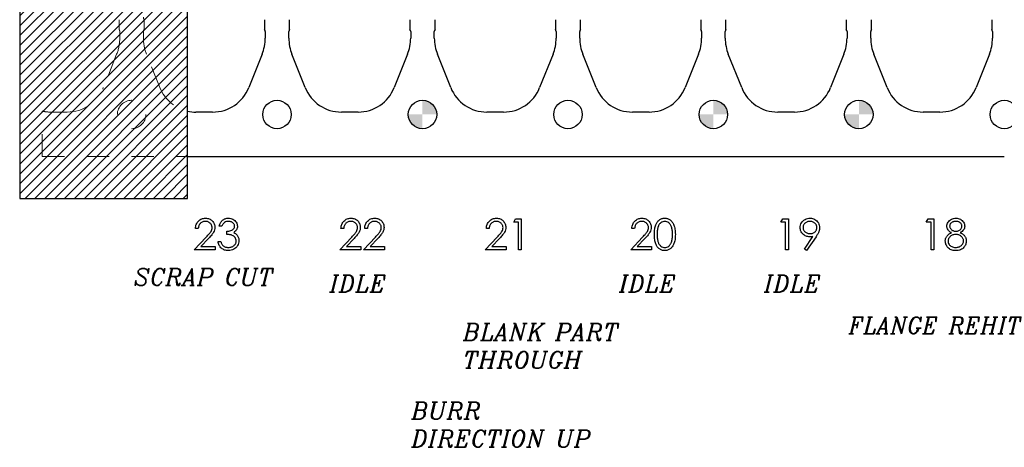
# Model space of a CAD drawing. Header units: inches. Extents: x -57.7 to -21.7, y -3.8 to 19.3.
# Tile 12 of 70: x -54 to -49.6, y 10.4 to 12.3. Entities that reach past the tile are written whole.
import ezdxf

# ---------------------------------------------------------------- set-up
doc = ezdxf.new("R2010")
doc.units = ezdxf.units.IN
doc.header["$LTSCALE"] = 0.5
doc.header["$MEASUREMENT"] = 0
doc.linetypes.add('HIDDEN', pattern=[0.225, 0.15, -0.075])
for name, color, linetype in [('APP-M-D', 42, 'Continuous'), ('APP-M-S', 30, 'Continuous'), ('PUN-M-S2', 1, 'Continuous')]:
    doc.layers.add(name, color=color, linetype=linetype)
doc.styles.add('I', font='ITALIC.SHX')

msp = doc.modelspace()

# ---------------------------------------------------------------- hatches: boundary and pattern name
at = {"layer": 'APP-M-S'}
h = msp.add_hatch(color=256, dxfattribs=at)
h.paths.add_polyline_path([(-52.11828, 11.86856, 0.4142136), (-52.18178, 11.93206), (-52.18178, 11.86856)])
h.paths.add_polyline_path([(-52.18178, 11.80506), (-52.18178, 11.86856), (-52.24528, 11.86856, 0.4142136)])
h = msp.add_hatch(color=256, dxfattribs=at)
h.paths.add_polyline_path([(-50.81828, 11.86856, 0.4142136), (-50.88178, 11.93206), (-50.88178, 11.86856)])
h.paths.add_polyline_path([(-50.88178, 11.80506), (-50.88178, 11.86856), (-50.94528, 11.86856, 0.4142136)])
h = msp.add_hatch(color=256, dxfattribs=at)
h.paths.add_polyline_path([(-50.16828, 11.86856, 0.4142136), (-50.23178, 11.93206), (-50.23178, 11.86856)])
h.paths.add_polyline_path([(-50.23178, 11.80506), (-50.23178, 11.86856), (-50.29528, 11.86856, 0.4142136)])
at = {"layer": 'PUN-M-S2'}
h = msp.add_hatch(dxfattribs=at)
h.set_pattern_fill('ANSI31', color=256, scale=0.25, style=0)
h.paths.add_polyline_path([(-39.24528, 15.11856, 1), (-39.11828, 15.11856, 1)])
h.paths.add_polyline_path([(-39.95822, 14.99859, 0.3066784), (-40.11954, 15.1078), (-40.19402, 15.1078, 0.3066784), (-40.35533, 14.99859), (-40.41511, 14.84915, 0.0954146), (-40.42894, 14.77731), (-40.42894, 14.7478, 0.4142136), (-40.41394, 14.7328), (-40.34894, 14.7328, 0.4142136), (-40.33394, 14.7478), (-40.33394, 14.77731, -0.0954146), (-40.3269, 14.81387), (-40.26713, 14.96331, -0.3066784), (-40.19402, 15.0128), (-40.11954, 15.0128, -0.3066784), (-40.04643, 14.96331), (-39.98665, 14.81387, -0.0954146), (-39.97961, 14.77731), (-39.97961, 14.7478, 0.4142136), (-39.96461, 14.7328), (-39.89961, 14.7328, 0.4142136), (-39.88461, 14.7478), (-39.88461, 14.77731, 0.0954146), (-39.89845, 14.84915)])
h.paths.add_polyline_path([(-39.24528, 11.86856, 1), (-39.11828, 11.86856, 1)])
h.paths.add_polyline_path([(-40.11954, 11.87932, 0.3066784), (-39.95822, 11.98853), (-39.89845, 12.13797, 0.0954146), (-39.88461, 12.20981), (-39.88461, 12.23932, 0.4142136), (-39.89961, 12.25432), (-39.96461, 12.25432, 0.4142136), (-39.97961, 12.23932), (-39.97961, 12.20981, -0.0954146), (-39.98665, 12.17326), (-40.04643, 12.02382, -0.3066784), (-40.11954, 11.97432), (-40.19402, 11.97432, -0.3066784), (-40.26713, 12.02382), (-40.3269, 12.17326, -0.0954146), (-40.33394, 12.20981), (-40.33394, 12.23932, 0.4142136), (-40.34894, 12.25432), (-40.41394, 12.25432, 0.4142136), (-40.42894, 12.23932), (-40.42894, 12.20981, 0.0954146), (-40.41511, 12.13797), (-40.35533, 11.98853, 0.3066784), (-40.19402, 11.87932)])
h.paths.add_polyline_path([(-41.18461, 12.30347), (-41.18461, 13.38847, 0.4142136), (-41.20461, 13.40847), (-41.25796, 13.40847, 0.3988719), (-41.29727, 13.37117), (-41.2929, 13.34945), (-41.28486, 13.32839, -0.074975), (-41.27961, 13.29356), (-41.27961, 12.29847, 0.4142136), (-41.26461, 12.28347), (-41.20461, 12.28347, 0.4142136)])
h.paths.add_polyline_path([(-41.63394, 12.29847), (-41.63394, 13.29356, -0.074975), (-41.62869, 13.32839), (-41.62066, 13.34945), (-41.61628, 13.37117, 0.3988719), (-41.6556, 13.40847), (-41.70894, 13.40847, 0.4142136), (-41.72894, 13.38847), (-41.72894, 12.30347, 0.4142136), (-41.70894, 12.28347), (-41.64894, 12.28347, 0.4142136)])
h.paths.add_polyline_path([(-41.83461, 13.59866), (-41.83461, 14.68366, 0.4142136), (-41.85461, 14.70366), (-41.91461, 14.70366, 0.4142136), (-41.92961, 14.68866), (-41.92961, 13.69356, -0.074975), (-41.93486, 13.65873), (-41.9429, 13.63767), (-41.94727, 13.61596, 0.3988719), (-41.90796, 13.57866), (-41.85461, 13.57866, 0.4142136)])
h.paths.add_polyline_path([(-42.82568, 12.24991), (-42.82568, 12.29448, 0.7832708), (-42.86835, 12.30501, -0.2786513), (-42.88578, 12.29448), (-42.91426, 12.29448, -0.3888787), (-42.93387, 12.31245), (-42.93394, 12.31331), (-42.93777, 12.35707, 0.3888787), (-42.94773, 12.3662), (-43.00568, 12.3662, 0.4142136), (-43.02568, 12.3462), (-43.02568, 12.29251), (-43.02568, 12.24867), (-43.02568, 12.1982, 0.4142136), (-43.00568, 12.1782), (-42.94773, 12.1782, 0.3888787), (-42.93777, 12.18733), (-42.93394, 12.23108), (-42.93387, 12.23194, -0.3888787), (-42.91426, 12.24991), (-42.88578, 12.24991, -0.2786513), (-42.86835, 12.23938, 0.7832708)])
h.paths.add_polyline_path([(-43.13788, 12.24867), (-43.13788, 12.29251), (-43.13788, 12.3462, 0.4142136), (-43.15788, 12.3662), (-43.21582, 12.3662, 0.3888787), (-43.22578, 12.35707), (-43.22961, 12.31331), (-43.22969, 12.31245, -0.3888787), (-43.2493, 12.29448), (-43.27778, 12.29448, -0.2786513), (-43.2952, 12.30501, 0.7832708), (-43.33788, 12.29448), (-43.33788, 12.24991, 0.7832708), (-43.2952, 12.23938, -0.2786513), (-43.27778, 12.24991), (-43.2493, 12.24991, -0.3888787), (-43.22969, 12.23194), (-43.22961, 12.23108), (-43.22578, 12.18733, 0.3888787), (-43.21582, 12.1782), (-43.15788, 12.1782, 0.4142136), (-43.13788, 12.1982)])
h.paths.add_polyline_path([(-43.13788, 14.69461), (-43.13788, 14.73846), (-43.13788, 14.78893, 0.4142136), (-43.15788, 14.80893), (-43.21582, 14.80893, 0.3888787), (-43.22578, 14.7998), (-43.22961, 14.75604), (-43.22969, 14.75518, -0.3888787), (-43.2493, 14.73721), (-43.27778, 14.73721, -0.2786513), (-43.2952, 14.74774, 0.7832708), (-43.33788, 14.73721), (-43.33788, 14.69264, 0.7832708), (-43.2952, 14.68211, -0.2786513), (-43.27778, 14.69264), (-43.2493, 14.69264, -0.3888787), (-43.22969, 14.67467), (-43.22961, 14.67381), (-43.22578, 14.63006, 0.3888787), (-43.21582, 14.62093), (-43.15788, 14.62093, 0.4142136), (-43.13788, 14.64093)])
h.paths.add_polyline_path([(-42.82568, 14.69264), (-42.82568, 14.73721, 0.7832708), (-42.86835, 14.74774, -0.2786513), (-42.88578, 14.73721), (-42.91426, 14.73721, -0.3888787), (-42.93387, 14.75518), (-42.93394, 14.75604), (-42.93777, 14.7998, 0.3888787), (-42.94773, 14.80893), (-43.00568, 14.80893, 0.4142136), (-43.02568, 14.78893), (-43.02568, 14.73846), (-43.02568, 14.69461), (-43.02568, 14.64093, 0.4142136), (-43.00568, 14.62093), (-42.94773, 14.62093, 0.3888787), (-42.93777, 14.63006), (-42.93394, 14.67381), (-42.93387, 14.67467, -0.3888787), (-42.91426, 14.69264), (-42.88578, 14.69264, -0.2786513), (-42.86835, 14.68211, 0.7832708)])
h.paths.add_polyline_path([(-51.69199, 13.3889), (-51.69199, 13.59823, -0.1191534), (-51.69727, 13.61596), (-51.74103, 13.61596), (-51.74643, 13.60972, -0.1934262), (-51.81954, 13.58687), (-51.89402, 13.58687, -0.1934262), (-51.96713, 13.60972), (-51.97253, 13.61596), (-52.01628, 13.61596, -0.1191534), (-52.02157, 13.59823), (-52.02157, 13.3889, -0.1191534), (-52.01628, 13.37117), (-51.97253, 13.37117), (-51.96713, 13.3774, -0.1934262), (-51.89402, 13.40026), (-51.81954, 13.40026, -0.1934262), (-51.74643, 13.3774), (-51.74103, 13.37117), (-51.69727, 13.37117, -0.1191534)])
h.paths.add_polyline_path([(-42.28394, 13.69356), (-42.28394, 14.68866, 0.4142136), (-42.29894, 14.70366), (-42.35894, 14.70366, 0.4142136), (-42.37894, 14.68366), (-42.37894, 13.59866, 0.4142136), (-42.35894, 13.57866), (-42.3056, 13.57866, 0.3988719), (-42.26628, 13.61596), (-42.27066, 13.63767), (-42.27869, 13.65873, -0.074975)])
h.paths.add_polyline_path([(-53.23178, 15.30606), (-53.23178, 15.49356), (-53.98178, 15.49356), (-53.98178, 11.49356), (-53.23178, 11.49356), (-53.23178, 11.68106), (-53.88178, 11.68106), (-53.88178, 11.88347, 0.0548242), (-53.84402, 11.87932), (-53.76954, 11.87932, 0.3066784), (-53.60822, 11.98853), (-53.54845, 12.13797, 0.0954146), (-53.53461, 12.20981), (-53.53461, 12.23932, 0.1697745), (-53.53788, 12.24867), (-53.53788, 12.29251, 0.1459542), (-53.53461, 12.30347), (-53.53461, 13.38847, 0.4142136), (-53.55461, 13.40847), (-53.60796, 13.40847, 0.2152504), (-53.63749, 13.39514), (-53.63749, 13.59199, 0.2152504), (-53.60796, 13.57866), (-53.55461, 13.57866, 0.4142136), (-53.53461, 13.59866), (-53.53461, 14.68366, 0.1459542), (-53.53788, 14.69461), (-53.53788, 14.73846, 0.1697745), (-53.53461, 14.7478), (-53.53461, 14.77731, 0.0954146), (-53.54845, 14.84915), (-53.60822, 14.99859, 0.3066784), (-53.76954, 15.1078), (-53.84402, 15.1078, 0.0548242), (-53.88178, 15.10365), (-53.88178, 15.30606)])
h.paths.add_polyline_path([(-51.81954, 13.58687, 0.1934262), (-51.74643, 13.60972), (-51.74643, 13.61596), (-51.81954, 13.61596)], flags=16)
h.paths.add_polyline_path([(-51.81954, 13.58687), (-51.81954, 13.61596), (-51.89402, 13.61596), (-51.89402, 13.58687)], flags=16)
h.paths.add_polyline_path([(-51.89402, 13.58687), (-51.89402, 13.61596), (-51.96713, 13.61596), (-51.96713, 13.60972, 0.1934262)], flags=16)
h.paths.add_polyline_path([(-51.89402, 13.37117), (-51.89402, 13.40026, 0.1934262), (-51.96713, 13.3774), (-51.96713, 13.37117)], flags=16)
h.paths.add_polyline_path([(-51.81954, 13.37117), (-51.81954, 13.40026), (-51.89402, 13.40026), (-51.89402, 13.37117)], flags=16)
h.paths.add_polyline_path([(-51.74643, 13.3774, 0.1934262), (-51.81954, 13.40026), (-51.81954, 13.37117), (-51.74643, 13.37117)], flags=16)
h.paths.add_polyline_path([(-53.54528, 15.11856, -1), (-53.41828, 15.11856, -1)], flags=0)
h.paths.add_polyline_path([(-53.54528, 11.86856, -1), (-53.41828, 11.86856, -1)], flags=0)
h.paths.add_polyline_path([(-53.23178, 12.53162), (-53.23178, 15.10365, 0.2476897), (-53.35533, 14.99859), (-53.41511, 14.84915, 0.0954146), (-53.42894, 14.77731), (-53.42894, 14.7478, 0.1697745), (-53.42568, 14.73846), (-53.42568, 14.69461, 0.1459542), (-53.42894, 14.68366), (-53.42894, 13.59866, 0.4142136), (-53.40894, 13.57866), (-53.3556, 13.57866, 0.2152504), (-53.32607, 13.59199), (-53.32607, 13.39514, 0.2152504), (-53.3556, 13.40847), (-53.40894, 13.40847, 0.4142136), (-53.42894, 13.38847), (-53.42894, 12.30347, 0.1459542), (-53.42568, 12.29251), (-53.42568, 12.24867, 0.1697745), (-53.42894, 12.23932), (-53.42894, 12.20981, 0.0954146), (-53.41511, 12.13797), (-53.35533, 11.98853, 0.2476897), (-53.23178, 11.88347)], flags=0)
h.paths.add_polyline_path([(-53.54528, 15.11856, 1), (-53.41828, 15.11856, 1)], flags=0)
h.paths.add_polyline_path([(-53.41828, 11.86856, 1), (-53.54528, 11.86856, 1)], flags=0)
h.paths.add_polyline_path([(-53.23178, 15.10365), (-53.23178, 15.30606), (-53.88178, 15.30606), (-53.88178, 15.10365, -0.0548242), (-53.84402, 15.1078), (-53.76954, 15.1078, -0.3066784), (-53.60822, 14.99859), (-53.54845, 14.84915, -0.0954146), (-53.53461, 14.77731), (-53.53461, 14.7478, -0.1697745), (-53.53788, 14.73846), (-53.53788, 14.69461, -0.1459542), (-53.53461, 14.68366), (-53.53461, 13.59866, -0.4142136), (-53.55461, 13.57866), (-53.60796, 13.57866, -0.2152504), (-53.63749, 13.59199), (-53.63749, 13.39514, -0.2152504), (-53.60796, 13.40847), (-53.55461, 13.40847, -0.4142136), (-53.53461, 13.38847), (-53.53461, 12.30347, -0.1459542), (-53.53788, 12.29251), (-53.53788, 12.24867, -0.1697745), (-53.53461, 12.23932), (-53.53461, 12.20981, -0.0954146), (-53.54845, 12.13797), (-53.60822, 11.98853, -0.3066784), (-53.76954, 11.87932), (-53.84402, 11.87932, -0.0548242), (-53.88178, 11.88347), (-53.88178, 11.68106), (-53.23178, 11.68106), (-53.23178, 11.88347, -0.2476897), (-53.35533, 11.98853), (-53.41511, 12.13797, -0.0954146), (-53.42894, 12.20981), (-53.42894, 12.23932, -0.1697745), (-53.42568, 12.24867), (-53.42568, 12.29251, -0.1459542), (-53.42894, 12.30347), (-53.42894, 13.38847, -0.4142136), (-53.40894, 13.40847), (-53.3556, 13.40847, -0.2152504), (-53.32607, 13.39514), (-53.32607, 13.59199, -0.2152504), (-53.3556, 13.57866), (-53.40894, 13.57866, -0.4142136), (-53.42894, 13.59866), (-53.42894, 14.68366, -0.1459542), (-53.42568, 14.69461), (-53.42568, 14.73846, -0.1697745), (-53.42894, 14.7478), (-53.42894, 14.77731, -0.0954146), (-53.41511, 14.84915), (-53.35533, 14.99859, -0.2476897)], flags=16)

# ---------------------------------------------------------------- linework, layer by layer
at = {"layer": 'APP-M-D', "linetype": 'Continuous'}
for points in [[(-53.18378, 11.35896), (-53.19615, 11.35896), (-53.19582, 11.36387), (-53.1951, 11.36857), (-53.19403, 11.37301), (-53.19254, 11.37726), (-53.19069, 11.38126), (-53.18845, 11.38507), (-53.18583, 11.38863), (-53.18282, 11.39197), (-53.17954, 11.39501), (-53.17603, 11.39763), (-53.17236, 11.39984), (-53.16852, 11.40166), (-53.16446, 11.40307), (-53.16024, 11.40409), (-53.15582, 11.4047), (-53.15121, 11.40489), (-53.14669, 11.4047), (-53.14235, 11.40412), (-53.13827, 11.40318), (-53.13438, 11.40186), (-53.13073, 11.40012), (-53.12731, 11.39802), (-53.12408, 11.39556), (-53.1211, 11.39269), (-53.11839, 11.38957), (-53.11608, 11.38631), (-53.11409, 11.38292), (-53.11246, 11.37941), (-53.11122, 11.37574), (-53.11031, 11.37193), (-53.10978, 11.36801), (-53.10959, 11.36393), (-53.10995, 11.35819), (-53.11102, 11.35264), (-53.11279, 11.34728), (-53.1153, 11.34209), (-53.1169, 11.33944), (-53.11884, 11.33655), (-53.1211, 11.33343), (-53.12369, 11.33011), (-53.12665, 11.32653), (-53.1299, 11.32274), (-53.13352, 11.31874), (-53.13747, 11.31449), (-53.17194, 11.2777), (-53.10782, 11.2777), (-53.10782, 11.26356), (-53.20145, 11.26356), (-53.14801, 11.32059), (-53.14412, 11.32468), (-53.14059, 11.32849), (-53.13741, 11.33202), (-53.1346, 11.33528), (-53.13214, 11.33828), (-53.13001, 11.34099), (-53.12828, 11.34345), (-53.12687, 11.34563), (-53.12472, 11.34977), (-53.12317, 11.35402), (-53.12226, 11.35835), (-53.12195, 11.36282), (-53.12209, 11.36564), (-53.12251, 11.36834), (-53.12317, 11.37094), (-53.12411, 11.37345), (-53.12535, 11.37588), (-53.12684, 11.37817), (-53.12858, 11.38038), (-53.13062, 11.38251), (-53.13286, 11.38444), (-53.1352, 11.38612), (-53.13766, 11.38753), (-53.14026, 11.38869), (-53.14299, 11.3896), (-53.1458, 11.39023), (-53.14876, 11.39062), (-53.15185, 11.39076), (-53.15508, 11.39062), (-53.15817, 11.39023), (-53.16112, 11.38957), (-53.16394, 11.38866), (-53.16662, 11.3875), (-53.16916, 11.38607), (-53.17156, 11.38435), (-53.17382, 11.38239), (-53.17589, 11.38021), (-53.17771, 11.37781), (-53.17931, 11.37519), (-53.18069, 11.37237), (-53.18183, 11.36934), (-53.18271, 11.36608), (-53.18337, 11.36263), (-53.18379, 11.35896)], [(-53.07779, 11.36956), (-53.09016, 11.36956), (-53.08908, 11.3737), (-53.08775, 11.37756), (-53.08624, 11.38121), (-53.08447, 11.3846), (-53.08251, 11.38775), (-53.0803, 11.39065), (-53.07787, 11.39333), (-53.07522, 11.39573), (-53.07241, 11.39788), (-53.06945, 11.39973), (-53.06639, 11.4013), (-53.06319, 11.4026), (-53.05985, 11.40359), (-53.0564, 11.40431), (-53.05284, 11.40475), (-53.04914, 11.40489), (-53.04375, 11.40459), (-53.03857, 11.40365), (-53.03357, 11.4021), (-53.02874, 11.39995), (-53.02427, 11.39727), (-53.02035, 11.39415), (-53.01695, 11.39059), (-53.01408, 11.38662), (-53.01182, 11.38237), (-53.01019, 11.37803), (-53.00922, 11.37362), (-53.00889, 11.36909), (-53.00914, 11.36473), (-53.00989, 11.36062), (-53.01116, 11.35672), (-53.01292, 11.35305), (-53.01519, 11.34963), (-53.01795, 11.34643), (-53.0212, 11.34347), (-53.02498, 11.34074), (-53.02065, 11.33851), (-53.0167, 11.3358), (-53.01317, 11.33263), (-53.01005, 11.32898), (-53.00812, 11.32622), (-53.00646, 11.32335), (-53.00503, 11.32043), (-53.00387, 11.31739), (-53.00298, 11.3143), (-53.00235, 11.31112), (-53.00196, 11.30784), (-53.00183, 11.3045), (-53.00221, 11.29873), (-53.0034, 11.2931), (-53.00536, 11.28758), (-53.00812, 11.28222), (-53.01154, 11.27723), (-53.01552, 11.27284), (-53.0201, 11.26903), (-53.02523, 11.26583), (-53.03081, 11.26329), (-53.03672, 11.26149), (-53.04295, 11.26039), (-53.0495, 11.26003), (-53.05391, 11.2602), (-53.05816, 11.26066), (-53.06222, 11.26149), (-53.06609, 11.26262), (-53.06976, 11.26406), (-53.07324, 11.26583), (-53.07655, 11.26792), (-53.07967, 11.27035), (-53.08256, 11.27309), (-53.08519, 11.27612), (-53.08756, 11.27946), (-53.08966, 11.28311), (-53.09151, 11.28703), (-53.09308, 11.29128), (-53.09441, 11.2958), (-53.09546, 11.30066), (-53.08309, 11.30066), (-53.0821, 11.29749), (-53.08102, 11.29453), (-53.0798, 11.2918), (-53.07851, 11.28932), (-53.07713, 11.28705), (-53.07561, 11.28501), (-53.07401, 11.28319), (-53.0723, 11.28162), (-53.06995, 11.27988), (-53.06747, 11.27836), (-53.06482, 11.27706), (-53.06203, 11.27604), (-53.05907, 11.27521), (-53.05596, 11.27463), (-53.0527, 11.27427), (-53.04928, 11.27416), (-53.04541, 11.2743), (-53.04174, 11.27471), (-53.03826, 11.27538), (-53.03498, 11.27634), (-53.03191, 11.27756), (-53.02901, 11.27908), (-53.02634, 11.28084), (-53.02383, 11.28289), (-53.02156, 11.28512), (-53.0196, 11.28744), (-53.01795, 11.28984), (-53.01659, 11.29235), (-53.01554, 11.29495), (-53.0148, 11.29765), (-53.01433, 11.30044), (-53.01419, 11.30331), (-53.0145, 11.30715), (-53.01538, 11.31087), (-53.01687, 11.31446), (-53.01897, 11.31791), (-53.02156, 11.32112), (-53.02454, 11.3239), (-53.02797, 11.32625), (-53.03178, 11.32818), (-53.0339, 11.32901), (-53.03633, 11.32976), (-53.03901, 11.33039), (-53.04199, 11.33097), (-53.04522, 11.33147), (-53.04872, 11.33188), (-53.05253, 11.33221), (-53.05659, 11.33246), (-53.05659, 11.34659), (-53.05148, 11.34679), (-53.04663, 11.34742), (-53.04199, 11.34842), (-53.0376, 11.34985), (-53.0336, 11.35159), (-53.0302, 11.35355), (-53.02739, 11.35573), (-53.02515, 11.35813), (-53.02344, 11.36073), (-53.02222, 11.3634), (-53.02151, 11.36622), (-53.02126, 11.36915), (-53.02137, 11.3713), (-53.02176, 11.3734), (-53.02236, 11.37538), (-53.02322, 11.37734), (-53.02432, 11.37919), (-53.02567, 11.38099), (-53.02728, 11.3827), (-53.02913, 11.38433), (-53.03114, 11.38585), (-53.03329, 11.38714), (-53.03558, 11.38825), (-53.03801, 11.38916), (-53.04055, 11.38985), (-53.04323, 11.39034), (-53.04605, 11.39065), (-53.04897, 11.39076), (-53.05366, 11.39045), (-53.05805, 11.38954), (-53.06208, 11.38805), (-53.06581, 11.38593), (-53.06755, 11.3846), (-53.06921, 11.38308), (-53.07081, 11.38137), (-53.07232, 11.37941), (-53.07381, 11.37726), (-53.07519, 11.37491), (-53.07652, 11.37235), (-53.07779, 11.36956)], [(-52.53378, 11.35896), (-52.54615, 11.35896), (-52.54582, 11.36387), (-52.5451, 11.36857), (-52.54403, 11.37301), (-52.54254, 11.37726), (-52.54069, 11.38126), (-52.53845, 11.38507), (-52.53583, 11.38863), (-52.53282, 11.39197), (-52.52954, 11.39501), (-52.52603, 11.39763), (-52.52236, 11.39984), (-52.51852, 11.40166), (-52.51446, 11.40307), (-52.51024, 11.40409), (-52.50582, 11.4047), (-52.50121, 11.40489), (-52.49669, 11.4047), (-52.49235, 11.40412), (-52.48827, 11.40318), (-52.48438, 11.40186), (-52.48073, 11.40012), (-52.47731, 11.39802), (-52.47408, 11.39556), (-52.4711, 11.39269), (-52.46839, 11.38957), (-52.46608, 11.38631), (-52.46409, 11.38292), (-52.46246, 11.37941), (-52.46122, 11.37574), (-52.46031, 11.37193), (-52.45978, 11.36801), (-52.45959, 11.36393), (-52.45995, 11.35819), (-52.46102, 11.35264), (-52.46279, 11.34728), (-52.4653, 11.34209), (-52.4669, 11.33944), (-52.46884, 11.33655), (-52.4711, 11.33343), (-52.47369, 11.33011), (-52.47665, 11.32653), (-52.4799, 11.32274), (-52.48352, 11.31874), (-52.48747, 11.31449), (-52.52194, 11.2777), (-52.45782, 11.2777), (-52.45782, 11.26356), (-52.55145, 11.26356), (-52.49801, 11.32059), (-52.49412, 11.32468), (-52.49059, 11.32849), (-52.48741, 11.33202), (-52.4846, 11.33528), (-52.48214, 11.33828), (-52.48001, 11.34099), (-52.47828, 11.34345), (-52.47687, 11.34563), (-52.47472, 11.34977), (-52.47317, 11.35402), (-52.47226, 11.35835), (-52.47195, 11.36282), (-52.47209, 11.36564), (-52.47251, 11.36834), (-52.47317, 11.37094), (-52.47411, 11.37345), (-52.47535, 11.37588), (-52.47684, 11.37817), (-52.47858, 11.38038), (-52.48062, 11.38251), (-52.48286, 11.38444), (-52.4852, 11.38612), (-52.48766, 11.38753), (-52.49026, 11.38869), (-52.49299, 11.3896), (-52.4958, 11.39023), (-52.49876, 11.39062), (-52.50185, 11.39076), (-52.50508, 11.39062), (-52.50817, 11.39023), (-52.51112, 11.38957), (-52.51394, 11.38866), (-52.51662, 11.3875), (-52.51916, 11.38607), (-52.52156, 11.38435), (-52.52382, 11.38239), (-52.52589, 11.38021), (-52.52771, 11.37781), (-52.52931, 11.37519), (-52.53069, 11.37237), (-52.53183, 11.36934), (-52.53271, 11.36608), (-52.53337, 11.36263), (-52.53379, 11.35896)], [(-52.42779, 11.35896), (-52.44016, 11.35896), (-52.43982, 11.36387), (-52.43911, 11.36857), (-52.43803, 11.37301), (-52.43654, 11.37726), (-52.43469, 11.38126), (-52.43245, 11.38507), (-52.42983, 11.38863), (-52.42682, 11.39197), (-52.42354, 11.39501), (-52.42003, 11.39763), (-52.41636, 11.39984), (-52.41253, 11.40166), (-52.40847, 11.40307), (-52.40424, 11.40409), (-52.39983, 11.4047), (-52.39522, 11.40489), (-52.39069, 11.4047), (-52.38636, 11.40412), (-52.38227, 11.40318), (-52.37838, 11.40186), (-52.37474, 11.40012), (-52.37131, 11.39802), (-52.36808, 11.39556), (-52.3651, 11.39269), (-52.3624, 11.38957), (-52.36008, 11.38631), (-52.35809, 11.38292), (-52.35646, 11.37941), (-52.35522, 11.37574), (-52.35431, 11.37193), (-52.35379, 11.36801), (-52.35359, 11.36393), (-52.35395, 11.35819), (-52.35503, 11.35264), (-52.35679, 11.34728), (-52.35931, 11.34209), (-52.36091, 11.33944), (-52.36284, 11.33655), (-52.3651, 11.33343), (-52.3677, 11.33011), (-52.37065, 11.32653), (-52.37391, 11.32274), (-52.37752, 11.31874), (-52.38147, 11.31449), (-52.41595, 11.2777), (-52.35183, 11.2777), (-52.35183, 11.26356), (-52.44546, 11.26356), (-52.39202, 11.32059), (-52.38812, 11.32468), (-52.38459, 11.32849), (-52.38142, 11.33202), (-52.3786, 11.33528), (-52.37614, 11.33828), (-52.37402, 11.34099), (-52.37228, 11.34345), (-52.37087, 11.34563), (-52.36872, 11.34977), (-52.36717, 11.35402), (-52.36626, 11.35835), (-52.36596, 11.36282), (-52.3661, 11.36564), (-52.36651, 11.36834), (-52.36717, 11.37094), (-52.36811, 11.37345), (-52.36935, 11.37588), (-52.37084, 11.37817), (-52.37258, 11.38038), (-52.37463, 11.38251), (-52.37686, 11.38444), (-52.37921, 11.38612), (-52.38166, 11.38753), (-52.38426, 11.38869), (-52.38699, 11.3896), (-52.38981, 11.39023), (-52.39276, 11.39062), (-52.39585, 11.39076), (-52.39908, 11.39062), (-52.40217, 11.39023), (-52.40513, 11.38957), (-52.40794, 11.38866), (-52.41062, 11.3875), (-52.41316, 11.38607), (-52.41556, 11.38435), (-52.41782, 11.38239), (-52.4199, 11.38021), (-52.42172, 11.37781), (-52.42332, 11.37519), (-52.4247, 11.37237), (-52.42583, 11.36934), (-52.42671, 11.36608), (-52.42738, 11.36263), (-52.42779, 11.35896)], [(-51.88378, 11.35896), (-51.89615, 11.35896), (-51.89582, 11.36387), (-51.8951, 11.36857), (-51.89403, 11.37301), (-51.89254, 11.37726), (-51.89069, 11.38126), (-51.88845, 11.38507), (-51.88583, 11.38863), (-51.88282, 11.39197), (-51.87954, 11.39501), (-51.87603, 11.39763), (-51.87236, 11.39984), (-51.86852, 11.40166), (-51.86446, 11.40307), (-51.86024, 11.40409), (-51.85582, 11.4047), (-51.85121, 11.40489), (-51.84669, 11.4047), (-51.84235, 11.40412), (-51.83827, 11.40318), (-51.83438, 11.40186), (-51.83073, 11.40012), (-51.82731, 11.39802), (-51.82408, 11.39556), (-51.8211, 11.39269), (-51.81839, 11.38957), (-51.81608, 11.38631), (-51.81409, 11.38292), (-51.81246, 11.37941), (-51.81122, 11.37574), (-51.81031, 11.37193), (-51.80978, 11.36801), (-51.80959, 11.36393), (-51.80995, 11.35819), (-51.81102, 11.35264), (-51.81279, 11.34728), (-51.8153, 11.34209), (-51.8169, 11.33944), (-51.81884, 11.33655), (-51.8211, 11.33343), (-51.82369, 11.33011), (-51.82665, 11.32653), (-51.8299, 11.32274), (-51.83352, 11.31874), (-51.83747, 11.31449), (-51.87194, 11.2777), (-51.80782, 11.2777), (-51.80782, 11.26356), (-51.90145, 11.26356), (-51.84801, 11.32059), (-51.84412, 11.32468), (-51.84059, 11.32849), (-51.83741, 11.33202), (-51.8346, 11.33528), (-51.83214, 11.33828), (-51.83001, 11.34099), (-51.82828, 11.34345), (-51.82687, 11.34563), (-51.82472, 11.34977), (-51.82317, 11.35402), (-51.82226, 11.35835), (-51.82195, 11.36282), (-51.82209, 11.36564), (-51.82251, 11.36834), (-51.82317, 11.37094), (-51.82411, 11.37345), (-51.82535, 11.37588), (-51.82684, 11.37817), (-51.82858, 11.38038), (-51.83062, 11.38251), (-51.83286, 11.38444), (-51.8352, 11.38612), (-51.83766, 11.38753), (-51.84026, 11.38869), (-51.84299, 11.3896), (-51.8458, 11.39023), (-51.84876, 11.39062), (-51.85185, 11.39076), (-51.85508, 11.39062), (-51.85817, 11.39023), (-51.86112, 11.38957), (-51.86394, 11.38866), (-51.86662, 11.3875), (-51.86916, 11.38607), (-51.87156, 11.38435), (-51.87382, 11.38239), (-51.87589, 11.38021), (-51.87771, 11.37781), (-51.87931, 11.37519), (-51.88069, 11.37237), (-51.88183, 11.36934), (-51.88271, 11.36608), (-51.88337, 11.36263), (-51.88379, 11.35896)], [(-51.76617, 11.40136), (-51.74069, 11.40136), (-51.74069, 11.26356), (-51.75306, 11.26356), (-51.75306, 11.38723), (-51.77426, 11.38723), (-51.76617, 11.40136)], [(-51.23378, 11.35896), (-51.24615, 11.35896), (-51.24582, 11.36387), (-51.2451, 11.36857), (-51.24403, 11.37301), (-51.24254, 11.37726), (-51.24069, 11.38126), (-51.23845, 11.38507), (-51.23583, 11.38863), (-51.23282, 11.39197), (-51.22954, 11.39501), (-51.22603, 11.39763), (-51.22236, 11.39984), (-51.21852, 11.40166), (-51.21446, 11.40307), (-51.21024, 11.40409), (-51.20582, 11.4047), (-51.20121, 11.40489), (-51.19669, 11.4047), (-51.19235, 11.40412), (-51.18827, 11.40318), (-51.18438, 11.40186), (-51.18073, 11.40012), (-51.17731, 11.39802), (-51.17408, 11.39556), (-51.1711, 11.39269), (-51.16839, 11.38957), (-51.16608, 11.38631), (-51.16409, 11.38292), (-51.16246, 11.37941), (-51.16122, 11.37574), (-51.16031, 11.37193), (-51.15978, 11.36801), (-51.15959, 11.36393), (-51.15995, 11.35819), (-51.16102, 11.35264), (-51.16279, 11.34728), (-51.1653, 11.34209), (-51.1669, 11.33944), (-51.16884, 11.33655), (-51.1711, 11.33343), (-51.17369, 11.33011), (-51.17665, 11.32653), (-51.1799, 11.32274), (-51.18352, 11.31874), (-51.18747, 11.31449), (-51.22194, 11.2777), (-51.15782, 11.2777), (-51.15782, 11.26356), (-51.25145, 11.26356), (-51.19801, 11.32059), (-51.19412, 11.32468), (-51.19059, 11.32849), (-51.18741, 11.33202), (-51.1846, 11.33528), (-51.18214, 11.33828), (-51.18001, 11.34099), (-51.17828, 11.34345), (-51.17687, 11.34563), (-51.17472, 11.34977), (-51.17317, 11.35402), (-51.17226, 11.35835), (-51.17195, 11.36282), (-51.17209, 11.36564), (-51.17251, 11.36834), (-51.17317, 11.37094), (-51.17411, 11.37345), (-51.17535, 11.37588), (-51.17684, 11.37817), (-51.17858, 11.38038), (-51.18062, 11.38251), (-51.18286, 11.38444), (-51.1852, 11.38612), (-51.18766, 11.38753), (-51.19026, 11.38869), (-51.19299, 11.3896), (-51.1958, 11.39023), (-51.19876, 11.39062), (-51.20185, 11.39076), (-51.20508, 11.39062), (-51.20817, 11.39023), (-51.21112, 11.38957), (-51.21394, 11.38866), (-51.21662, 11.3875), (-51.21916, 11.38607), (-51.22156, 11.38435), (-51.22382, 11.38239), (-51.22589, 11.38021), (-51.22771, 11.37781), (-51.22931, 11.37519), (-51.23069, 11.37237), (-51.23183, 11.36934), (-51.23271, 11.36608), (-51.23337, 11.36263), (-51.23379, 11.35896)], [(-51.14545, 11.33241), (-51.14537, 11.33903), (-51.1451, 11.34527), (-51.14463, 11.35115), (-51.14399, 11.35661), (-51.14319, 11.36169), (-51.14217, 11.36638), (-51.14098, 11.37069), (-51.13963, 11.37461), (-51.13811, 11.37823), (-51.13643, 11.38162), (-51.13458, 11.38477), (-51.13259, 11.38772), (-51.13047, 11.39043), (-51.1282, 11.39291), (-51.12577, 11.39515), (-51.12318, 11.39719), (-51.12047, 11.39898), (-51.11769, 11.40056), (-51.11484, 11.40188), (-51.11189, 11.40296), (-51.10888, 11.40381), (-51.10579, 11.40442), (-51.10264, 11.40478), (-51.09939, 11.40489), (-51.0961, 11.40478), (-51.09287, 11.40442), (-51.08975, 11.40381), (-51.08669, 11.40296), (-51.08371, 11.40188), (-51.08081, 11.40056), (-51.07797, 11.39898), (-51.07523, 11.39716), (-51.07261, 11.39512), (-51.0701, 11.3928), (-51.06775, 11.39026), (-51.06554, 11.3875), (-51.06347, 11.38447), (-51.06154, 11.38121), (-51.05978, 11.3777), (-51.05812, 11.37395), (-51.05666, 11.36992), (-51.05536, 11.36556), (-51.05428, 11.36086), (-51.0534, 11.35584), (-51.05271, 11.35049), (-51.05221, 11.34477), (-51.05194, 11.33875), (-51.05183, 11.33241), (-51.05194, 11.32608), (-51.05221, 11.32009), (-51.05271, 11.31441), (-51.05337, 11.30908), (-51.05425, 11.30408), (-51.05533, 11.29942), (-51.05657, 11.29506), (-51.05804, 11.29106), (-51.05966, 11.28733), (-51.06143, 11.28385), (-51.06334, 11.28059), (-51.06541, 11.27756), (-51.06761, 11.27477), (-51.06999, 11.27223), (-51.0725, 11.26991), (-51.07515, 11.26784), (-51.07791, 11.26602), (-51.08075, 11.26442), (-51.08368, 11.26309), (-51.08666, 11.26199), (-51.08972, 11.26113), (-51.09287, 11.26053), (-51.0961, 11.26014), (-51.09939, 11.26003), (-51.10264, 11.26014), (-51.10579, 11.2605), (-51.10888, 11.26111), (-51.11186, 11.26193), (-51.11479, 11.26298), (-51.11763, 11.26431), (-51.12039, 11.26585), (-51.12307, 11.26762), (-51.12564, 11.26964), (-51.12807, 11.27187), (-51.13033, 11.27436), (-51.13245, 11.27709), (-51.13444, 11.28001), (-51.13629, 11.28319), (-51.138, 11.28661), (-51.13955, 11.29026), (-51.14093, 11.2942), (-51.14214, 11.29854), (-51.14314, 11.30326), (-51.14397, 11.30834), (-51.14463, 11.31377), (-51.1451, 11.31963), (-51.14537, 11.32584), (-51.14546, 11.33241)], [(-50.57216, 11.40136), (-50.54669, 11.40136), (-50.54669, 11.26356), (-50.55905, 11.26356), (-50.55905, 11.38723), (-50.58025, 11.38723), (-50.57217, 11.40136)], [(-50.46542, 11.26003), (-50.47531, 11.2669), (-50.43699, 11.32291), (-50.44433, 11.32214), (-50.45148, 11.32186), (-50.45582, 11.32205), (-50.45996, 11.32261), (-50.46396, 11.32352), (-50.46777, 11.32481), (-50.47144, 11.32647), (-50.47492, 11.32849), (-50.47826, 11.33089), (-50.48141, 11.33365), (-50.48428, 11.33668), (-50.48679, 11.33989), (-50.48889, 11.34325), (-50.49063, 11.34681), (-50.49195, 11.35051), (-50.49292, 11.35441), (-50.4935, 11.35846), (-50.49369, 11.36269), (-50.49333, 11.36846), (-50.49228, 11.37392), (-50.49051, 11.37911), (-50.48806, 11.384), (-50.48494, 11.38852), (-50.48124, 11.39255), (-50.47693, 11.39611), (-50.47205, 11.39921), (-50.46678, 11.40169), (-50.46131, 11.40348), (-50.45565, 11.40453), (-50.44983, 11.40489), (-50.44411, 11.40453), (-50.43862, 11.40351), (-50.43335, 11.40177), (-50.4283, 11.39934), (-50.4236, 11.39628), (-50.41946, 11.39269), (-50.41585, 11.38852), (-50.41276, 11.3838), (-50.4103, 11.37875), (-50.40853, 11.37351), (-50.40748, 11.36812), (-50.40713, 11.36255), (-50.40735, 11.35821), (-50.40798, 11.3538), (-50.40909, 11.34924), (-50.4106, 11.34461), (-50.41154, 11.3422), (-50.41267, 11.33969), (-50.41397, 11.33704), (-50.41543, 11.33431), (-50.41706, 11.33141), (-50.41886, 11.32843), (-50.42084, 11.32531), (-50.423, 11.32208), (-50.46542, 11.26003)], [(-49.92216, 11.40136), (-49.89669, 11.40136), (-49.89669, 11.26356), (-49.90905, 11.26356), (-49.90905, 11.38723), (-49.93025, 11.38723), (-49.92217, 11.40136)], [(-49.77846, 11.34033), (-49.7751, 11.33853), (-49.77198, 11.33668), (-49.76911, 11.33475), (-49.76646, 11.33279), (-49.76403, 11.33075), (-49.76185, 11.32862), (-49.75991, 11.32647), (-49.7582, 11.32423), (-49.75671, 11.32194), (-49.75541, 11.31957), (-49.75431, 11.31711), (-49.75343, 11.3146), (-49.75271, 11.31198), (-49.75221, 11.3093), (-49.75194, 11.30654), (-49.75183, 11.3037), (-49.75199, 11.29972), (-49.75249, 11.29586), (-49.75329, 11.2921), (-49.75442, 11.28849), (-49.75591, 11.28496), (-49.75771, 11.28159), (-49.7598, 11.2783), (-49.76226, 11.27516), (-49.76563, 11.27162), (-49.76933, 11.26853), (-49.77338, 11.26594), (-49.7778, 11.26381), (-49.78255, 11.26216), (-49.78763, 11.26097), (-49.79306, 11.26028), (-49.79883, 11.26003), (-49.80438, 11.26025), (-49.8096, 11.26086), (-49.81448, 11.26191), (-49.81898, 11.26334), (-49.82318, 11.26522), (-49.82699, 11.26751), (-49.83047, 11.27019), (-49.83361, 11.27331), (-49.8364, 11.27667), (-49.8388, 11.28012), (-49.84082, 11.28366), (-49.8425, 11.28727), (-49.8438, 11.29097), (-49.84471, 11.29475), (-49.84526, 11.29862), (-49.84546, 11.30257), (-49.84535, 11.30546), (-49.84504, 11.30828), (-49.84454, 11.31101), (-49.84385, 11.31369), (-49.84294, 11.31629), (-49.84184, 11.3188), (-49.84054, 11.32125), (-49.83905, 11.32363), (-49.83731, 11.32595), (-49.83535, 11.32818), (-49.83312, 11.33036), (-49.83063, 11.33249), (-49.82793, 11.33456), (-49.82495, 11.33655), (-49.82174, 11.33848), (-49.81827, 11.34033), (-49.82299, 11.34306), (-49.82707, 11.34612), (-49.83052, 11.34946), (-49.83337, 11.35314), (-49.83557, 11.35703), (-49.83712, 11.36106), (-49.83809, 11.36523), (-49.83839, 11.36953), (-49.83806, 11.37392), (-49.83706, 11.37825), (-49.83538, 11.38256), (-49.83306, 11.38678), (-49.83014, 11.39079), (-49.82671, 11.39432), (-49.82279, 11.39741), (-49.81835, 11.40006), (-49.81355, 11.40219), (-49.80855, 11.40368), (-49.80339, 11.40459), (-49.79801, 11.40489), (-49.79276, 11.40459), (-49.78774, 11.40368), (-49.78291, 11.40213), (-49.77827, 11.40001), (-49.77396, 11.39736), (-49.77018, 11.39424), (-49.76687, 11.3907), (-49.76405, 11.38673), (-49.76179, 11.38251), (-49.76019, 11.37814), (-49.75922, 11.3737), (-49.75889, 11.36915), (-49.7592, 11.36467), (-49.76011, 11.36045), (-49.76165, 11.35648), (-49.76378, 11.35275), (-49.76654, 11.34927), (-49.76988, 11.34607), (-49.77388, 11.34306), (-49.77846, 11.34033)], [(-51.13308, 11.33246), (-51.13303, 11.32694), (-51.13281, 11.32175), (-51.13248, 11.31689), (-51.13204, 11.31242), (-51.13143, 11.30828), (-51.13072, 11.30447), (-51.12986, 11.30102), (-51.12887, 11.29793), (-51.12773, 11.29509), (-51.12649, 11.29244), (-51.12514, 11.28995), (-51.12365, 11.28766), (-51.12202, 11.28554), (-51.12028, 11.28358), (-51.1184, 11.28181), (-51.11642, 11.28021), (-51.11222, 11.27756), (-51.10792, 11.27568), (-51.1035, 11.27455), (-51.09897, 11.27416), (-51.09442, 11.27452), (-51.09, 11.27565), (-51.08575, 11.27747), (-51.08164, 11.28007), (-51.07968, 11.28164), (-51.07786, 11.28338), (-51.07614, 11.28534), (-51.07454, 11.28747), (-51.07308, 11.28976), (-51.07173, 11.29227), (-51.07051, 11.29495), (-51.06941, 11.29782), (-51.06819, 11.30152), (-51.06712, 11.30538), (-51.06623, 11.30944), (-51.06549, 11.31366), (-51.06494, 11.31808), (-51.06452, 11.32269), (-51.06427, 11.32749), (-51.06419, 11.33246), (-51.06427, 11.33743), (-51.06447, 11.34218), (-51.06485, 11.34668), (-51.06535, 11.35095), (-51.06601, 11.35501), (-51.06679, 11.35882), (-51.06775, 11.36241), (-51.06883, 11.36578), (-51.07004, 11.36892), (-51.07137, 11.37182), (-51.0728, 11.37453), (-51.07435, 11.37701), (-51.07601, 11.37928), (-51.0778, 11.38132), (-51.07968, 11.38314), (-51.08166, 11.38474), (-51.08583, 11.38736), (-51.09008, 11.38927), (-51.09447, 11.39037), (-51.09897, 11.39076), (-51.10353, 11.39037), (-51.10797, 11.38927), (-51.11225, 11.38736), (-51.11642, 11.38474), (-51.1184, 11.38317), (-51.12025, 11.3814), (-51.12199, 11.37944), (-51.12359, 11.37732), (-51.12508, 11.37502), (-51.12646, 11.37254), (-51.12771, 11.36989), (-51.12884, 11.36705), (-51.12983, 11.36396), (-51.13069, 11.36051), (-51.13143, 11.35672), (-51.13201, 11.35256), (-51.13248, 11.34806), (-51.13281, 11.34323), (-51.13303, 11.33801), (-51.13309, 11.33246)], [(-50.44919, 11.33599), (-50.44591, 11.33613), (-50.44282, 11.33649), (-50.43986, 11.33713), (-50.4371, 11.33801), (-50.43448, 11.33911), (-50.43202, 11.34049), (-50.42976, 11.34212), (-50.42763, 11.344), (-50.42573, 11.34607), (-50.42407, 11.34822), (-50.42267, 11.35049), (-50.42153, 11.35286), (-50.42062, 11.35534), (-50.41999, 11.35791), (-50.41963, 11.36059), (-50.41949, 11.36338), (-50.41963, 11.36616), (-50.42004, 11.36884), (-50.42076, 11.37141), (-50.42176, 11.37389), (-50.42302, 11.37624), (-50.42457, 11.3785), (-50.42642, 11.38068), (-50.42855, 11.38273), (-50.43086, 11.3846), (-50.43329, 11.38623), (-50.43586, 11.38761), (-50.43854, 11.38874), (-50.44133, 11.38963), (-50.44425, 11.39026), (-50.44729, 11.39062), (-50.45046, 11.39076), (-50.45361, 11.39062), (-50.45662, 11.39026), (-50.45952, 11.38963), (-50.4623, 11.38874), (-50.46498, 11.38761), (-50.46755, 11.38623), (-50.46998, 11.3846), (-50.4723, 11.38273), (-50.47442, 11.38068), (-50.47624, 11.3785), (-50.47779, 11.37624), (-50.47906, 11.37389), (-50.48005, 11.37141), (-50.48077, 11.36884), (-50.48118, 11.36616), (-50.48132, 11.36338), (-50.48118, 11.36059), (-50.48074, 11.35791), (-50.48, 11.35534), (-50.47898, 11.35286), (-50.47765, 11.35049), (-50.47602, 11.34822), (-50.47412, 11.34607), (-50.47191, 11.344), (-50.46951, 11.34212), (-50.46697, 11.34049), (-50.46429, 11.33911), (-50.46153, 11.33801), (-50.45863, 11.33713), (-50.4556, 11.33649), (-50.45245, 11.33613), (-50.44919, 11.33599)], [(-49.79869, 11.39076), (-49.80159, 11.39065), (-49.80435, 11.39037), (-49.80698, 11.38988), (-49.80949, 11.38919), (-49.81189, 11.38827), (-49.81413, 11.3872), (-49.81625, 11.3859), (-49.81827, 11.38441), (-49.82009, 11.38278), (-49.82166, 11.3811), (-49.82299, 11.37933), (-49.82409, 11.37748), (-49.82492, 11.37555), (-49.82553, 11.37356), (-49.82591, 11.37149), (-49.82602, 11.36934), (-49.82589, 11.36719), (-49.8255, 11.36512), (-49.82486, 11.36307), (-49.82393, 11.36109), (-49.82277, 11.35915), (-49.82133, 11.35725), (-49.81965, 11.35543), (-49.81769, 11.35363), (-49.81556, 11.35198), (-49.81333, 11.35054), (-49.81103, 11.34935), (-49.80863, 11.34836), (-49.80615, 11.34759), (-49.80358, 11.34704), (-49.80093, 11.3467), (-49.7982, 11.34659), (-49.79469, 11.34679), (-49.79127, 11.34739), (-49.78796, 11.34839), (-49.78473, 11.34977), (-49.78172, 11.35151), (-49.77907, 11.35355), (-49.77678, 11.35587), (-49.77482, 11.35849), (-49.77327, 11.36128), (-49.77214, 11.36404), (-49.77148, 11.36683), (-49.77126, 11.36961), (-49.77137, 11.37157), (-49.7717, 11.37348), (-49.77225, 11.37533), (-49.77302, 11.37718), (-49.77402, 11.37897), (-49.77521, 11.38071), (-49.77664, 11.38242), (-49.7783, 11.38411), (-49.78015, 11.38565), (-49.78219, 11.387), (-49.78445, 11.38816), (-49.78691, 11.3891), (-49.78956, 11.38982), (-49.7924, 11.39034), (-49.79544, 11.39065), (-49.7987, 11.39076)], [(-49.79789, 11.33246), (-49.80157, 11.33232), (-49.80507, 11.33188), (-49.80844, 11.33119), (-49.81164, 11.3302), (-49.81471, 11.3289), (-49.81763, 11.32733), (-49.82039, 11.32548), (-49.82299, 11.32335), (-49.82536, 11.32103), (-49.8274, 11.31863), (-49.82914, 11.31612), (-49.83055, 11.31352), (-49.83168, 11.31082), (-49.83245, 11.30803), (-49.83292, 11.30513), (-49.83309, 11.30215), (-49.83281, 11.29845), (-49.83201, 11.29489), (-49.83066, 11.29139), (-49.82878, 11.28802), (-49.82641, 11.28487), (-49.82359, 11.28214), (-49.82036, 11.27974), (-49.81669, 11.27775), (-49.81264, 11.27618), (-49.8083, 11.27507), (-49.80364, 11.27438), (-49.7987, 11.27416), (-49.79483, 11.2743), (-49.79119, 11.27471), (-49.78774, 11.2754), (-49.78451, 11.27637), (-49.78147, 11.27759), (-49.77863, 11.2791), (-49.77598, 11.28087), (-49.77355, 11.28294), (-49.77137, 11.28518), (-49.76946, 11.28752), (-49.76784, 11.28995), (-49.76654, 11.29246), (-49.76552, 11.29506), (-49.76477, 11.29776), (-49.76433, 11.30055), (-49.76419, 11.30345), (-49.76436, 11.30627), (-49.7648, 11.30897), (-49.76557, 11.31162), (-49.76665, 11.31419), (-49.76806, 11.31667), (-49.76974, 11.31907), (-49.77176, 11.32139), (-49.77407, 11.32363), (-49.77661, 11.3257), (-49.77926, 11.32749), (-49.78205, 11.32901), (-49.78498, 11.33025), (-49.78801, 11.33122), (-49.79119, 11.33191), (-49.79447, 11.33232), (-49.7979, 11.33246)]]:
    msp.add_lwpolyline(points, dxfattribs=at)
at = {"layer": 'APP-M-S', "linetype": 'HIDDEN', "lineweight": 18}
for p, q in [((-53.53788, 12.29251), (-53.53788, 12.24867)), ((-53.42568, 12.24867), (-53.42568, 12.29251)), ((-53.53461, 12.23932), (-53.53461, 12.20981)), ((-53.42894, 12.20981), (-53.42894, 12.23932)), ((-53.54845, 12.13797), (-53.60822, 11.98853)), ((-53.35533, 11.98853), (-53.41511, 12.13797)), ((-53.88178, 11.68106), (-53.88178, 11.88347)), ((-53.76954, 11.87932), (-53.84402, 11.87932)), ((-53.88178, 11.68106), (-53.23178, 11.68106))]:
    msp.add_line(p, q, dxfattribs=at)
at = {"layer": 'APP-M-S', "linetype": 'Continuous', "lineweight": 25}
for p, q in [((-52.88788, 12.29251), (-52.88788, 12.24867)), ((-52.77568, 12.24867), (-52.77568, 12.29251)), ((-52.23788, 12.29251), (-52.23788, 12.24867)), ((-52.12568, 12.24867), (-52.12568, 12.29251)), ((-51.58788, 12.29251), (-51.58788, 12.24867)), ((-51.47568, 12.24867), (-51.47568, 12.29251)), ((-50.93788, 12.29251), (-50.93788, 12.24867)), ((-50.82568, 12.24867), (-50.82568, 12.29251)), ((-50.28788, 12.29251), (-50.28788, 12.24867)), ((-50.17568, 12.24867), (-50.17568, 12.29251)), ((-49.63788, 12.29251), (-49.63788, 12.24867)), ((-52.88461, 12.23932), (-52.88461, 12.20981)), ((-52.77894, 12.20981), (-52.77894, 12.23932)), ((-52.23461, 12.23932), (-52.23461, 12.20981)), ((-52.12894, 12.20981), (-52.12894, 12.23932)), ((-51.58461, 12.23932), (-51.58461, 12.20981)), ((-51.47894, 12.20981), (-51.47894, 12.23932)), ((-50.93461, 12.23932), (-50.93461, 12.20981)), ((-50.82894, 12.20981), (-50.82894, 12.23932)), ((-50.28461, 12.23932), (-50.28461, 12.20981)), ((-50.17894, 12.20981), (-50.17894, 12.23932)), ((-49.63461, 12.23932), (-49.63461, 12.20981)), ((-52.89845, 12.13797), (-52.95822, 11.98853)), ((-52.70533, 11.98853), (-52.76511, 12.13797)), ((-52.24845, 12.13797), (-52.30822, 11.98853)), ((-52.05533, 11.98853), (-52.11511, 12.13797)), ((-51.59845, 12.13797), (-51.65822, 11.98853)), ((-51.40533, 11.98853), (-51.46511, 12.13797)), ((-50.94845, 12.13797), (-51.00822, 11.98853)), ((-50.75533, 11.98853), (-50.81511, 12.13797)), ((-50.29845, 12.13797), (-50.35822, 11.98853)), ((-50.10533, 11.98853), (-50.16511, 12.13797)), ((-49.64845, 12.13797), (-49.70822, 11.98853)), ((-53.11954, 11.87932), (-53.19402, 11.87932)), ((-52.46954, 11.87932), (-52.54402, 11.87932)), ((-51.81954, 11.87932), (-51.89402, 11.87932)), ((-51.16954, 11.87932), (-51.24402, 11.87932)), ((-50.51954, 11.87932), (-50.59402, 11.87932)), ((-49.86954, 11.87932), (-49.94402, 11.87932)), ((-53.23178, 11.68106), (-52.83178, 11.68106)), ((-52.83178, 11.68106), (-50.23178, 11.68106)), ((-50.23178, 11.68106), (-49.58178, 11.68106))]:
    msp.add_line(p, q, dxfattribs=at)
at = {"layer": 'APP-M-S', "linetype": 'HIDDEN', "lineweight": 18}
msp.add_circle((-53.48178, 11.86856), 0.0635, dxfattribs=at)
at = {"layer": 'APP-M-S', "linetype": 'Continuous', "lineweight": 25}
for centre in [(-52.83178, 11.86856), (-52.18178, 11.86856), (-51.53178, 11.86856), (-50.88178, 11.86856), (-50.23178, 11.86856), (-49.58178, 11.86856)]:
    msp.add_circle(centre, 0.0635, dxfattribs=at)
at = {"layer": 'APP-M-S', "linetype": 'HIDDEN', "lineweight": 18}
for centre, radius, start, end in [((-53.40894, 12.30347), 0.02, 180, 213.21571), ((-53.54961, 12.23932), 0.015, 0, 38.54194), ((-53.41394, 12.23932), 0.015, 141.45806, 180), ((-53.72804, 12.20981), 0.19343, 338.19859, 0), ((-53.23552, 12.20981), 0.19343, 180, 201.80141), ((-53.76954, 12.05306), 0.17374, 270, 338.19859), ((-53.19402, 12.05306), 0.17374, 201.80141, 257.44778), ((-53.84402, 12.05306), 0.17374, 257.44778, 270)]:
    msp.add_arc(centre, radius, start, end, dxfattribs=at)
at = {"layer": 'APP-M-S', "linetype": 'Continuous', "lineweight": 25}
for centre, radius, start, end in [((-52.89961, 12.23932), 0.015, 0, 38.54194), ((-52.76394, 12.23932), 0.015, 141.45806, 180), ((-52.24961, 12.23932), 0.015, 0, 38.54194), ((-52.11394, 12.23932), 0.015, 141.45806, 180), ((-51.59961, 12.23932), 0.015, 0, 38.54194), ((-51.46394, 12.23932), 0.015, 141.45806, 180), ((-50.94961, 12.23932), 0.015, 0, 38.54194), ((-50.81394, 12.23932), 0.015, 141.45806, 180), ((-50.29961, 12.23932), 0.015, 0, 38.54194), ((-50.16394, 12.23932), 0.015, 141.45806, 180), ((-49.64961, 12.23932), 0.015, 0, 38.54194), ((-53.07804, 12.20981), 0.19343, 338.19859, 0), ((-52.58552, 12.20981), 0.19343, 180, 201.80141), ((-52.42804, 12.20981), 0.19343, 338.19859, 0), ((-51.93552, 12.20981), 0.19343, 180, 201.80141), ((-51.77804, 12.20981), 0.19343, 338.19859, 0), ((-51.28552, 12.20981), 0.19343, 180, 201.80141), ((-51.12804, 12.20981), 0.19343, 338.19859, 0), ((-50.63552, 12.20981), 0.19343, 180, 201.80141), ((-50.47804, 12.20981), 0.19343, 338.19859, 0), ((-49.98552, 12.20981), 0.19343, 180, 201.80141), ((-49.82804, 12.20981), 0.19343, 338.19859, 0), ((-53.11954, 12.05306), 0.17374, 270, 338.19859), ((-52.54402, 12.05306), 0.17374, 201.80141, 270), ((-52.46954, 12.05306), 0.17374, 270, 338.19859), ((-51.89402, 12.05306), 0.17374, 201.80141, 270), ((-51.81954, 12.05306), 0.17374, 270, 338.19859), ((-51.24402, 12.05306), 0.17374, 201.80141, 270), ((-51.16954, 12.05306), 0.17374, 270, 338.19859), ((-50.59402, 12.05306), 0.17374, 201.80141, 270), ((-50.51954, 12.05306), 0.17374, 270, 338.19859), ((-49.94402, 12.05306), 0.17374, 201.80141, 270), ((-49.86954, 12.05306), 0.17374, 270, 338.19859), ((-53.19402, 12.05306), 0.17374, 257.44778, 270)]:
    msp.add_arc(centre, radius, start, end, dxfattribs=at)
at = {"layer": 'PUN-M-S2', "linetype": 'Continuous', "lineweight": 25}
for p, q in [((-53.98178, 15.49356), (-53.98178, 11.49356)), ((-53.23178, 11.49356), (-53.23178, 15.49356)), ((-53.98178, 11.49356), (-53.23178, 11.49356))]:
    msp.add_line(p, q, dxfattribs=at)

# ---------------------------------------------------------------- texts
at = {"layer": 'APP-M-D', "char_height": 0.25, "attachment_point": 1, "style": 'I'}
for s, insert, width in [('{\\FITALIC.SHX;\\W2.08334; }{\\H0.30000x;SCRAP CUT}', (-53.82915, 11.17965), 1.0054702), ('{\\H0.3x;IDLE}', (-52.59711, 11.1498), 0.8398578), ('{\\H0.3x;IDLE}', (-51.30289, 11.1498), 0.8398578), ('{\\H0.3x;IDLE}', (-50.65514, 11.1498), 0.8398578), ('{\\H0.3x;FLANGE REHIT}', (-50.2768, 10.96308), 1.0054702), ('{\\FITALIC.SHX;\\W1.34525; }{\\H0.30000x;BLANK PART }{\\FITALIC.SHX;\\W1.34525; }{\\H0.30000x;THROUGH}', (-52.23102, 10.93369), 1.0054702), ('{\\FITALIC.SHX;\\W4.51266; }{\\H0.30000x;BURR }{\\FITALIC.SHX;\\W4.51266; }{\\H0.30000x;DIRECTION UP}', (-52.23102, 10.58177), 1.0054702)]:
    msp.add_mtext(s, dxfattribs=dict(at, insert=insert, width=width))

doc.saveas('drawing.dxf')
